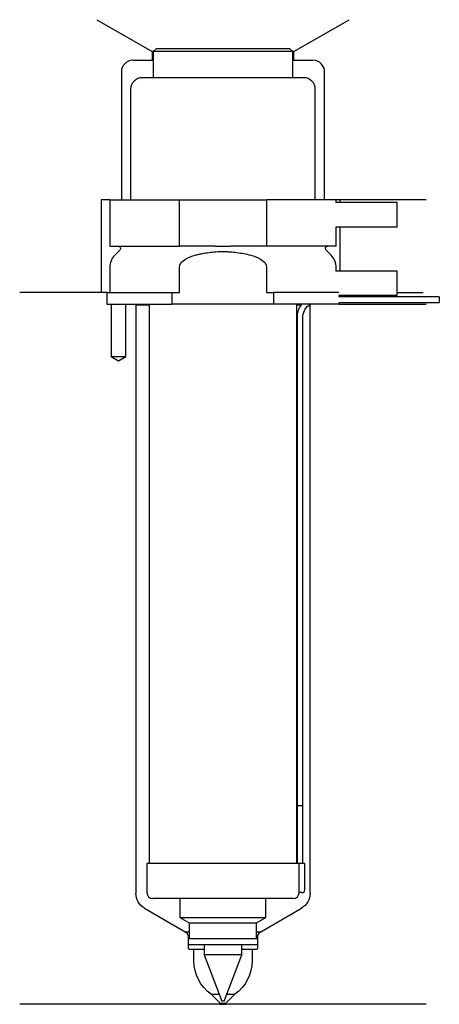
# Model space of a CAD drawing. Header units: inches. Extents: x 29 to 101, y 170 to 340.
import ezdxf

# ---------------------------------------------------------------- set-up
doc = ezdxf.new("R2010")
doc.units = ezdxf.units.IN
for name, color, linetype in [('201', 7, 'Continuous'), ('30', 7, 'Continuous'), ('32', 7, 'Continuous')]:
    doc.layers.add(name, color=color, linetype=linetype)

msp = doc.modelspace()

# ---------------------------------------------------------------- linework, layer by layer
at = {"layer": '201', "color": 113}
for p, q in [((42.52, 339.61), (52.05, 334.11)), ((76.45, 334.11), (85.98, 339.61)), ((52.05, 334.11), (52.05, 332.61)), ((52.25, 334.11), (52.05, 334.11)), ((76.45, 334.11), (76.25, 334.11)), ((76.45, 332.61), (76.45, 334.11)), ((48.75, 332.61), (52.05, 332.61)), ((52.05, 332.61), (52.25, 332.61)), ((76.25, 332.61), (76.45, 332.61)), ((76.45, 332.61), (79.75, 332.61)), ((46.75, 330.61), (46.75, 308.61)), ((81.75, 308.61), (81.75, 330.61)), ((43.25, 308.61), (43.25, 292.61)), ((44.75, 308.61), (43.25, 308.61)), ((99.25, 308.61), (83.75, 308.61)), ((84.37, 308.61), (84.37, 308.11)), ((84.37, 303.91), (84.37, 296.31)), ((44.25, 292.61), (29.25, 292.61)), ((43.25, 292.61), (29.25, 292.61)), ((44.25, 292.61), (44.25, 290.61)), ((94.25, 292.61), (98.73, 292.61)), ((94.25, 292.61), (98.73, 292.61)), ((45, 290.61), (45, 281.61)), ((47.5, 281.61), (47.5, 290.61)), ((49.15, 290.61), (49.25, 290.51)), ((49.25, 290.51), (49.25, 189.23)), ((49.25, 290.51), (51.55, 290.51)), ((76.95, 290.51), (77.7, 290.51)), ((79.14, 290.51), (79.25, 290.51)), ((79.25, 290.51), (79.35, 290.61)), ((79.25, 189.23), (79.25, 290.51)), ((84.25, 290.61), (99.25, 290.61)), ((45, 281.61), (46.25, 280.88)), ((46.25, 280.88), (47.5, 281.61)), ((50.75, 186.63), (57.74, 182.59)), ((70.75, 182.59), (77.75, 186.63)), ((57.74, 182.59), (58.44, 182.59)), ((58.13, 182.21), (57.74, 182.59)), ((58.24, 181.92), (58.24, 179.79)), ((70.05, 182.59), (70.75, 182.59)), ((70.25, 179.79), (70.25, 181.92)), ((70.75, 182.59), (70.37, 182.21)), ((58.44, 179.59), (59.25, 179.59)), ((59.25, 177.55), (59.25, 179.59)), ((59.25, 179.59), (61, 179.59)), ((67.5, 179.59), (69.25, 179.59)), ((69.25, 179.59), (70.05, 179.59)), ((69.25, 179.59), (69.25, 177.55)), ((63.75, 170.29), (62.2, 171.84)), ((62.2, 171.84), (63.58, 171.84)), ((66.3, 171.84), (64.75, 170.29)), ((64.92, 171.84), (66.3, 171.84)), ((63.75, 170.09), (29.25, 170.09)), ((63.75, 170.29), (63.75, 170.09)), ((63.75, 170.29), (64.75, 170.29)), ((63.75, 170.09), (64.75, 170.09)), ((64.75, 170.09), (64.75, 170.29)), ((99.25, 170.09), (64.75, 170.09))]:
    msp.add_line(p, q, dxfattribs=at)
for centre, radius, start, end in [((48.75, 330.61), 2, 90, 180), ((79.75, 330.61), 2, 0, 90), ((57.84, 181.92), 0.4, 0, 45), ((70.65, 181.92), 0.4, 135, 180), ((58.44, 179.79), 0.2, 180, 270), ((70.05, 179.79), 0.2, -90, 0)]:
    msp.add_arc(centre, radius, start, end, dxfattribs=at)
at = {"layer": '201', "color": 113, "extrusion": (0, 0, -1)}
for centre, radius, start, end in [((-52.25, 189.23), 3, 300, 360), ((-76.25, 189.23), 3, 180, 240), ((-66.25, 177.55), 7, 305.3501, 360), ((-62.25, 177.55), 7, 180, 234.6499)]:
    msp.add_arc(centre, radius, start, end, dxfattribs=at)
at = {"layer": '30', "color": 113}
for p, q in [((52.75, 334.61), (52.25, 334.11)), ((52.25, 334.11), (52.25, 329.61)), ((76.25, 334.11), (52.25, 334.11)), ((75.75, 334.61), (52.75, 334.61)), ((76.25, 334.11), (75.75, 334.61)), ((76.25, 329.61), (76.25, 334.11)), ((78.15, 329.61), (50.35, 329.61)), ((48.35, 327.61), (48.35, 308.61)), ((80.15, 308.61), (80.15, 327.61)), ((44.75, 308.61), (44.75, 300.61)), ((44.75, 308.61), (56.75, 308.61)), ((56.75, 300.61), (56.75, 308.61)), ((56.75, 308.61), (71.75, 308.61)), ((71.75, 308.61), (71.75, 300.61)), ((83.75, 308.61), (71.75, 308.61)), ((83.75, 308.11), (83.75, 308.61)), ((83.75, 300.61), (83.75, 303.91)), ((44.75, 300.61), (56.75, 300.61)), ((62.91, 300.61), (56.75, 300.61)), ((71.75, 300.61), (65.59, 300.61)), ((83.75, 300.61), (71.75, 300.61)), ((46.48, 299.92), (45.63, 299.07)), ((82.87, 299.07), (82.02, 299.92)), ((44.75, 296.95), (44.75, 292.61)), ((56.75, 292.61), (56.75, 296.95)), ((71.75, 296.95), (71.75, 292.61)), ((83.75, 296.31), (83.75, 296.95)), ((44.25, 292.61), (44.25, 290.61)), ((44.25, 292.61), (55.53, 292.61)), ((55.53, 290.61), (55.53, 292.61)), ((55.53, 292.61), (56.75, 292.61)), ((71.75, 292.61), (72.97, 292.61)), ((84.21, 292.61), (72.97, 292.61)), ((72.97, 292.61), (72.97, 290.61)), ((84.25, 291.91), (84.25, 292.11)), ((101.5, 291.91), (84.25, 291.91)), ((101.5, 291.91), (101.5, 290.91)), ((44.25, 290.61), (55.53, 290.61)), ((45, 290.61), (45, 281.61)), ((47.5, 281.61), (47.5, 290.61)), ((51.55, 290.61), (51.55, 194.31)), ((72.97, 290.61), (55.53, 290.61)), ((84.25, 290.61), (72.97, 290.61)), ((76.95, 194.31), (76.95, 290.61)), ((84.25, 290.61), (84.25, 290.91)), ((84.25, 290.91), (101.5, 290.91)), ((77, 288.41), (77, 204.31)), ((78, 204.31), (78, 288.41)), ((45, 281.61), (47.5, 281.61)), ((77, 204.31), (77, 194.31)), ((77, 204.31), (78, 204.31)), ((77, 204.31), (78, 204.31)), ((78, 194.31), (78, 204.31)), ((51.15, 194.31), (51.15, 189.31)), ((77.32, 194.31), (51.15, 194.31)), ((78.35, 194.31), (77.32, 194.31)), ((77.32, 194.31), (77.32, 189.81)), ((78.35, 189.81), (78.35, 194.31)), ((76.35, 188.31), (52.15, 188.31)), ((56.85, 188.31), (56.85, 185.03)), ((71.65, 185.03), (71.65, 188.31)), ((77.85, 189.31), (77.35, 189.31)), ((56.85, 185.03), (71.65, 185.03)), ((56.85, 185.03), (58.44, 184.11)), ((70.05, 184.11), (71.65, 185.03)), ((58.44, 184.11), (70.05, 184.11)), ((58.44, 184.11), (58.44, 181.41)), ((70.05, 181.41), (70.05, 184.11)), ((58.24, 181.41), (70.25, 181.41)), ((58.24, 181.41), (58.24, 180.41)), ((70.25, 180.41), (70.25, 181.41)), ((58.24, 180.41), (70.25, 180.41)), ((61, 180.41), (61, 178.63)), ((67.5, 178.63), (67.5, 180.41)), ((67.5, 178.63), (61, 178.63)), ((61, 178.63), (64.05, 170.61)), ((64.45, 170.61), (67.5, 178.63)), ((64.45, 170.61), (64.05, 170.61))]:
    msp.add_line(p, q, dxfattribs=at)
for centre, radius, start, end in [((50.35, 327.61), 2, 90, 180), ((78.15, 327.61), 2, 0, 90), ((47.75, 296.95), 3, 135, 180), ((80.75, 296.95), 3, 0, 45), ((80.5, 288.41), 3.5, 141.0539, 180), ((52.15, 189.31), 1, 180, 270), ((76.35, 189.31), 1, -90, 0), ((77.85, 189.81), 0.5, -90, 0)]:
    msp.add_arc(centre, radius, start, end, dxfattribs=at)
at = {"layer": '30', "color": 113, "extrusion": (0, 0, -1)}
for centre, radius, start, end in [((-46.2, 300.21), 0.4, 90, 225), ((-82.3, 300.21), 0.4, -45, 90), ((-80.5, 288.41), 2.5, 0, 61.6416)]:
    msp.add_arc(centre, radius, start, end, dxfattribs=at)
at = {"layer": '30', "color": 113}
for points, knots in [([(62.91, 300.61), (63.35, 300.61), (63.8, 300.6), (64.36, 300.6), (64.47, 300.6), (64.69, 300.6), (64.81, 300.6), (65.14, 300.61), (65.37, 300.61), (65.59, 300.61)], [0, 0, 0, 0, 0.5, 0.5, 0.625, 0.625, 0.75, 0.75, 1, 1, 1, 1]), ([(56.75, 296.95), (56.75, 297.56), (57.25, 298.07), (58.3, 298.72), (58.88, 298.92), (59.48, 299.07)], [0, 0, 0, 0, 0.5, 0.5, 1, 1, 1, 1]), ([(59.48, 299.07), (59.67, 299.12), (59.87, 299.17), (60.27, 299.26), (60.46, 299.3), (61.06, 299.41), (61.45, 299.48), (62.64, 299.64), (63.44, 299.69), (64.45, 299.69), (64.65, 299.69), (65.06, 299.67), (65.26, 299.66), (65.86, 299.62), (66.26, 299.58), (67.46, 299.42), (68.24, 299.27), (69.02, 299.07)], [0, 0, 0, 0, 0.0625, 0.0625, 0.125, 0.125, 0.25, 0.25, 0.5, 0.5, 0.5625, 0.5625, 0.625, 0.625, 0.75, 0.75, 1, 1, 1, 1]), ([(69.02, 299.07), (69.62, 298.92), (70.2, 298.72), (71.25, 298.07), (71.75, 297.56), (71.75, 296.95)], [0, 0, 0, 0, 0.5, 0.5, 1, 1, 1, 1]), ([(77.32, 189.81), (77.32, 189.75), (77.32, 189.69), (77.33, 189.59), (77.33, 189.54), (77.33, 189.45), (77.33, 189.42), (77.34, 189.36), (77.34, 189.33), (77.34, 189.32), (77.34, 189.31), (77.34, 189.31)], [0, 0, 0, 0, 0.208202, 0.208202, 0.416635, 0.416635, 0.625338, 0.625338, 0.835614, 0.835614, 1, 1, 1, 1])]:
    msp.add_open_spline(points, degree=3, knots=knots, dxfattribs=at)
at = {"layer": '32', "color": 113}
for p, q in [((94.25, 308.11), (83.71, 308.11)), ((94.25, 303.91), (94.25, 308.11)), ((94.25, 303.91), (83.71, 303.91)), ((94.25, 296.31), (83.71, 296.31)), ((94.25, 292.11), (94.25, 296.31)), ((94.25, 292.11), (84.21, 292.11))]:
    msp.add_line(p, q, dxfattribs=at)

doc.saveas('drawing.dxf')
